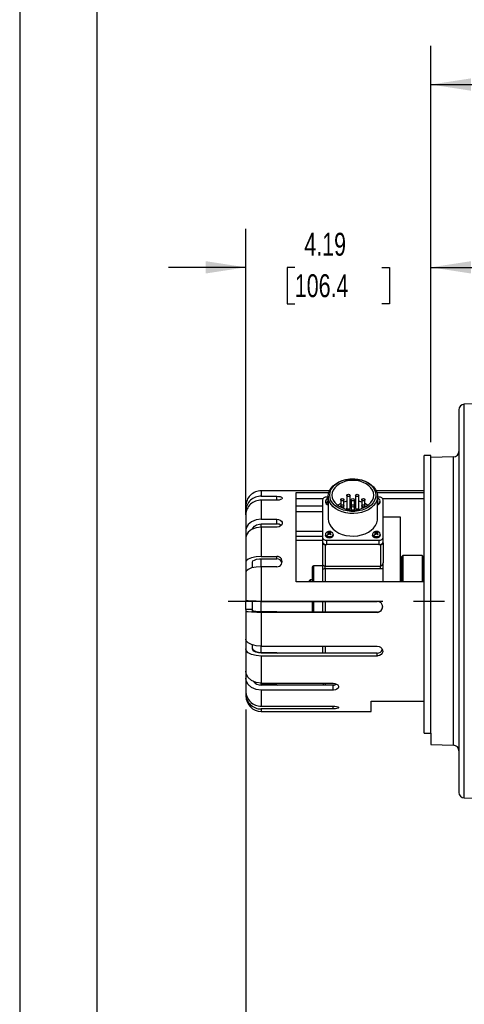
# Model space of a CAD drawing. Header units: inches. Extents: x 0 to 77, y 0 to 59.5.
# Tile 2 of 16: x 0 to 10.1, y 11.7 to 34. Entities that reach past the tile are written whole.
import ezdxf

# ---------------------------------------------------------------- set-up
doc = ezdxf.new("R2010")
doc.units = ezdxf.units.IN
doc.header["$LTSCALE"] = 7
doc.header["$MEASUREMENT"] = 0
doc.linetypes.add('CENTERX2', pattern=[0.8, 0.5, -0.1, 0.1, -0.1])
doc.layers.add('CENTER', color=40, linetype='CENTERX2')
doc.layers.add('DIMENSIONS', color=140, linetype='Continuous', lineweight=25)
doc.layers.add('TEXT', color=140, linetype='Continuous', lineweight=25)
doc.styles.add('SLDTEXTSTYLE0', font='TXT', dxfattribs={"width": 0.7})
doc.dimstyles.new('SLDDIMSTYLE2', dxfattribs={"dimtxt": 0.518519, "dimasz": 0.91, "dimexe": 0, "dimexo": 0.0625, "dimgap": 0.12963, "dimtad": 0, "dimtih": 1, "dimtoh": 1, "dimrnd": 1e-09, "dimzin": 12, "dimdsep": 46, "dimtxsty": 'SLDTEXTSTYLE0', "dimsah": 1, "dimcen": 0.09, "dimadec": 0, "dimazin": 3, "dimtfac": 1, "dimtofl": 0, "dimtmove": 0, "dimatfit": 3, "dimfxl": 0, "dimfrac": 2, "dimtolj": 1, "dimtzin": 12, "dimarcsym": 0})
doc.dimstyles.new('SLDDIMSTYLE4', dxfattribs={"dimtxt": 0.518519, "dimasz": 0.91, "dimexe": 0, "dimexo": 0.0625, "dimgap": 0.12963, "dimtad": 0, "dimtih": 1, "dimtoh": 1, "dimrnd": 1e-09, "dimzin": 4, "dimdsep": 46, "dimtxsty": 'SLDTEXTSTYLE0', "dimsah": 1, "dimcen": 0.09, "dimadec": 0, "dimazin": 1, "dimtfac": 1, "dimtofl": 0, "dimtmove": 0, "dimatfit": 3, "dimfxl": 0, "dimfrac": 2, "dimtolj": 1, "dimtzin": 12, "dimarcsym": 0})
doc.dimstyles.new('SLDDIMSTYLE5', dxfattribs={"dimtxt": 0.518519, "dimasz": 0.91, "dimexe": 0, "dimexo": 0.0625, "dimgap": 0.12963, "dimtad": 0, "dimtih": 1, "dimtoh": 1, "dimrnd": 1e-09, "dimzin": 12, "dimdsep": 46, "dimtxsty": 'SLDTEXTSTYLE0', "dimsah": 1, "dimcen": 0.09, "dimadec": 0, "dimazin": 3, "dimtfac": 1, "dimtmove": 0, "dimatfit": 0, "dimfxl": 0, "dimfrac": 2, "dimtolj": 1, "dimtzin": 12, "dimarcsym": 0})

# ---------------------------------------------------------------- blocks, each defined once
blk = doc.blocks.new('_D_24')
at = {"layer": 'DIMENSIONS'}
for p, q in [((5.121, 22.802), (5.121, 29.285)), ((9.311, 24.449), (9.311, 29.285)), ((5.121, 28.41), (3.371, 28.41)), ((6.23, 28.409), (6.056, 28.409)), ((6.056, 28.409), (6.056, 27.584)), ((8.202, 28.409), (8.376, 28.409)), ((8.376, 28.409), (8.376, 27.584)), ((9.311, 28.41), (11.061, 28.41)), ((6.056, 27.584), (6.23, 27.584)), ((8.376, 27.584), (8.202, 27.584))]:
    blk.add_line(p, q, dxfattribs=at)
for points in [[(5.121, 28.41), (4.211, 28.55), (4.211, 28.27)], [(9.311, 28.41), (10.221, 28.27), (10.221, 28.55)]]:
    blk.add_solid(points, dxfattribs=at)
at = {"layer": 'DIMENSIONS', "char_height": 0.5185, "attachment_point": 1, "style": 'SLDTEXTSTYLE0'}
for s, insert in [('4.19', (6.445, 29.193)), ('106.4', (6.23, 28.253))]:
    blk.add_mtext(s, dxfattribs=dict(at, insert=insert))
blk = doc.blocks.new('_D_25')
at = {"layer": 'DIMENSIONS'}
for p, q in [((33.619, 19.714), (33.619, 7.661)), ((5.121, 18.39), (5.121, 7.661)), ((5.121, 8.536), (17.681, 8.536)), ((18.384, 8.535), (18.209, 8.535)), ((18.209, 8.535), (18.209, 7.711)), ((20.356, 8.535), (20.53, 8.535)), ((20.53, 8.535), (20.53, 7.711)), ((33.619, 8.536), (21.059, 8.536)), ((18.209, 7.711), (18.384, 7.711)), ((20.53, 7.711), (20.356, 7.711))]:
    blk.add_line(p, q, dxfattribs=at)
for points in [[(5.121, 8.536), (6.031, 8.396), (6.031, 8.676)], [(33.619, 8.536), (32.709, 8.676), (32.709, 8.396)]]:
    blk.add_solid(points, dxfattribs=at)
at = {"layer": 'DIMENSIONS', "char_height": 0.5185, "attachment_point": 1, "style": 'SLDTEXTSTYLE0'}
for s, insert in [('28.50', (18.384, 9.32)), ('723.8', (18.384, 8.379))]:
    blk.add_mtext(s, dxfattribs=dict(at, insert=insert))
blk = doc.blocks.new('_D_29')
at = {"layer": 'DIMENSIONS'}
for p, q in [((9.311, 24.449), (9.311, 33.428)), ((29.862, 30.867), (29.862, 33.428)), ((9.311, 32.553), (17.898, 32.553)), ((18.6, 32.552), (18.426, 32.552)), ((18.426, 32.552), (18.426, 31.727)), ((20.573, 32.552), (20.747, 32.552)), ((20.747, 32.552), (20.747, 31.727)), ((29.862, 32.553), (21.275, 32.553)), ((18.426, 31.727), (18.6, 31.727)), ((20.747, 31.727), (20.573, 31.727)), ((29.862, 25.415), (29.862, 30.447))]:
    blk.add_line(p, q, dxfattribs=at)
for points in [[(9.311, 32.553), (10.221, 32.413), (10.221, 32.693)], [(29.862, 32.553), (28.952, 32.693), (28.952, 32.413)]]:
    blk.add_solid(points, dxfattribs=at)
at = {"layer": 'DIMENSIONS', "char_height": 0.5185, "attachment_point": 1, "style": 'SLDTEXTSTYLE0'}
for s, insert in [('20.55', (18.6, 33.336)), ('522.0', (18.6, 32.396))]:
    blk.add_mtext(s, dxfattribs=dict(at, insert=insert))

msp = doc.modelspace()

# ---------------------------------------------------------------- linework, layer by layer
at = {"color": 7, "linetype": 'Continuous'}
msp.add_line((0.000681, 59.500737), (0.000681, 0.000737), dxfattribs=at)
for p, q in [((10.458539, 25.316519), (10.067694, 25.306284)), ((10.067694, 16.385106), (10.067694, 25.306284)), ((9.945967, 25.181327), (9.945967, 16.510124)), ((9.310967, 24.145695), (9.160967, 24.145695)), ((9.160967, 17.854879), (9.160967, 24.145695)), ((9.310967, 17.854879), (9.310967, 24.145695)), ((9.824239, 24.112409), (9.310967, 24.098968)), ((9.824239, 20.820984), (9.824239, 24.112409)), ((5.827534, 23.345695), (5.470967, 23.345695)), ((5.470967, 23.345688), (5.470967, 23.221523)), ((5.470967, 23.221523), (5.820967, 23.221523)), ((5.820967, 23.131931), (5.820967, 23.221523)), ((7.014322, 23.345695), (5.827534, 23.345695)), ((6.260967, 21.279815), (6.260967, 23.307714)), ((6.260967, 23.307714), (6.999439, 23.307714)), ((6.985967, 23.221574), (6.985967, 22.712457)), ((7.408959, 23.241628), (7.408959, 22.95525)), ((7.480509, 22.95525), (7.480509, 23.241628)), ((7.606424, 23.241628), (7.606424, 22.95525)), ((7.677974, 22.95525), (7.677974, 23.241628)), ((9.160967, 23.345695), (8.072611, 23.345695)), ((8.087494, 23.307714), (9.160967, 23.307714)), ((8.100967, 22.712457), (8.100967, 23.221574)), ((5.120967, 22.995659), (5.120967, 22.894294)), ((5.470967, 23.131931), (5.470967, 22.699639)), ((5.820967, 23.131931), (5.470967, 23.131931)), ((6.863142, 23.159993), (6.260967, 23.159993)), ((6.853467, 22.993345), (6.260967, 22.993345)), ((6.853467, 23.12965), (6.853467, 22.295264)), ((6.922967, 23.114094), (6.922967, 23.089345)), ((6.985967, 23.200361), (6.953467, 23.200361)), ((6.971331, 23.149349), (6.985331, 23.159448)), ((6.971331, 23.149349), (6.985967, 23.141392)), ((6.978965, 23.109563), (6.971824, 23.114351)), ((6.986107, 23.104451), (6.978965, 23.109563)), ((6.985331, 23.141738), (6.985331, 23.159448)), ((7.269331, 23.142896), (7.269331, 23.003267)), ((7.269331, 23.003267), (7.269331, 22.974196)), ((7.340881, 23.003267), (7.340881, 23.142896)), ((7.340881, 22.944482), (7.340881, 23.003267)), ((7.507467, 23.142896), (7.507467, 23.003267)), ((7.507467, 23.003267), (7.507467, 22.913186)), ((7.579467, 23.003267), (7.579467, 23.142896)), ((7.579467, 22.913186), (7.579467, 23.003267)), ((7.746053, 23.142896), (7.746053, 23.003267)), ((7.746053, 23.003267), (7.746053, 22.944482)), ((7.817602, 23.003267), (7.817602, 23.142896)), ((7.817602, 22.974196), (7.817602, 23.003267)), ((8.107968, 23.15501), (8.100827, 23.159797)), ((8.133467, 23.200361), (8.100967, 23.200361)), ((8.115602, 23.114899), (8.100967, 23.127232)), ((8.115602, 23.114899), (8.101602, 23.1048)), ((8.115109, 23.149897), (8.107968, 23.15501)), ((8.163967, 23.089345), (8.163967, 23.114094)), ((9.160967, 23.159993), (8.223791, 23.159993)), ((8.233467, 22.295264), (8.233467, 23.12965)), ((5.120967, 22.894294), (5.120967, 22.811592)), ((5.120967, 22.804702), (5.120967, 22.451791)), ((6.260967, 22.879847), (6.853467, 22.879847)), ((5.470967, 22.699639), (5.820967, 22.699639)), ((5.470967, 22.522863), (5.470967, 22.597657)), ((5.470967, 22.593432), (5.820967, 22.593432)), ((5.820967, 22.593432), (5.820967, 22.699639)), ((8.625967, 22.745695), (8.233467, 22.745695)), ((8.625967, 21.274909), (8.625967, 22.745695)), ((5.120967, 22.451791), (5.120967, 22.281905)), ((5.470967, 22.522863), (5.470967, 21.857192)), ((5.820967, 22.522863), (5.470967, 22.522863)), ((6.853467, 22.419648), (6.260967, 22.419648)), ((6.260967, 22.319885), (6.853467, 22.319885)), ((6.922967, 22.360318), (6.922967, 22.335569)), ((6.971331, 22.395573), (6.985331, 22.405673)), ((6.978965, 22.355788), (6.971824, 22.360575)), ((6.986107, 22.350675), (6.978965, 22.355788)), ((6.985331, 22.387962), (6.985331, 22.405673)), ((6.996325, 22.381152), (6.996325, 22.359605)), ((7.010326, 22.391252), (7.010326, 22.371029)), ((7.024608, 22.381352), (7.024608, 22.360395)), ((7.041968, 22.401234), (7.034827, 22.406021)), ((7.034827, 22.387864), (7.034827, 22.406021)), ((7.049602, 22.361123), (7.035602, 22.351024)), ((7.049109, 22.396121), (7.041968, 22.401234)), ((7.097967, 22.335569), (7.097967, 22.360318)), ((7.988967, 22.360318), (7.988967, 22.335569)), ((8.037331, 22.395573), (8.051331, 22.405673)), ((8.044965, 22.355788), (8.037824, 22.360575)), ((8.052107, 22.350675), (8.044965, 22.355788)), ((8.051331, 22.387962), (8.051331, 22.405673)), ((8.062325, 22.381152), (8.062325, 22.359605)), ((8.076326, 22.391252), (8.076326, 22.371029)), ((8.090608, 22.381352), (8.090608, 22.360395)), ((8.107968, 22.401234), (8.100827, 22.406021)), ((8.100827, 22.387864), (8.100827, 22.406021)), ((8.115602, 22.361123), (8.101602, 22.351024)), ((8.115109, 22.396121), (8.107968, 22.401234)), ((8.163967, 22.335569), (8.163967, 22.360318)), ((5.120967, 22.275015), (5.120967, 21.73158)), ((6.260967, 22.225361), (6.853467, 22.225361)), ((6.853467, 22.295264), (6.853467, 22.196269)), ((6.855967, 22.180557), (6.855967, 22.169752)), ((6.855967, 22.169752), (6.855967, 21.683165)), ((6.915967, 22.127326), (6.915967, 21.640739)), ((6.915967, 22.127326), (6.931246, 22.127326)), ((6.953467, 22.224553), (8.133467, 22.224553)), ((6.953467, 22.125558), (6.953467, 22.224553)), ((8.133467, 22.125558), (6.953467, 22.125558)), ((8.133467, 22.224553), (8.133467, 22.125558)), ((8.155687, 22.127326), (8.170967, 22.127326)), ((8.170967, 22.127326), (8.170967, 21.640739)), ((8.230967, 22.169752), (8.230967, 22.189848)), ((8.230967, 22.169752), (8.230967, 21.714968)), ((8.233467, 22.196269), (8.233467, 22.295264)), ((8.675967, 21.875695), (8.655967, 21.855695)), ((9.115967, 21.875695), (8.675967, 21.875695)), ((8.675967, 21.875695), (8.675967, 21.279815)), ((9.135967, 21.855695), (9.115967, 21.875695)), ((9.115967, 21.875695), (9.115967, 21.279815)), ((5.120967, 21.73158), (5.120967, 21.505075)), ((5.270967, 21.599997), (5.270967, 21.73158)), ((5.470967, 21.857192), (5.820967, 21.857192)), ((5.470967, 21.623797), (5.470967, 21.805665)), ((5.470967, 21.803365), (5.820967, 21.803365)), ((5.820967, 21.803365), (5.820967, 21.857192)), ((6.855967, 21.683165), (6.855967, 21.552234)), ((8.230967, 21.590783), (8.230967, 21.714968)), ((8.655967, 21.274909), (8.655967, 21.855695)), ((9.135967, 21.855695), (9.135967, 21.282409)), ((5.120967, 21.498185), (5.120967, 20.858192)), ((5.470967, 21.623797), (5.470967, 20.839847)), ((5.820967, 21.623797), (5.470967, 21.623797)), ((6.625967, 21.615695), (6.625967, 21.390167)), ((6.855967, 21.645695), (6.655967, 21.645695)), ((6.655967, 21.645695), (6.655967, 21.279815)), ((6.855967, 21.552234), (6.855967, 21.279815)), ((6.915967, 21.640739), (8.170967, 21.640739)), ((6.915967, 21.575273), (6.915967, 21.640739)), ((8.170967, 21.575273), (6.915967, 21.575273)), ((6.915967, 21.575273), (6.915967, 21.279815)), ((8.170967, 21.575273), (8.170967, 21.640739)), ((8.230967, 21.274909), (8.230967, 21.613034)), ((8.230967, 21.276454), (8.230967, 21.590783)), ((8.655967, 21.495695), (8.625967, 21.495695)), ((9.160967, 21.279815), (6.260967, 21.279815)), ((6.55622, 21.294708), (6.55622, 21.280566)), ((6.625967, 21.330817), (6.575967, 21.330817)), ((6.575967, 21.330817), (6.575967, 21.279815)), ((6.625967, 21.390167), (6.625967, 21.279815)), ((9.137127, 21.282409), (9.136396, 21.279815)), ((5.120967, 20.651521), (5.120967, 20.850242)), ((5.270967, 20.651521), (5.270967, 20.84438)), ((5.470967, 20.839847), (8.095967, 20.839847)), ((5.470967, 20.602056), (5.470967, 20.839847)), ((6.625967, 20.839847), (6.625967, 20.598051)), ((6.655967, 20.839847), (6.655967, 20.598051)), ((6.855967, 20.839847), (6.855967, 20.598051)), ((6.915967, 20.839847), (6.915967, 20.598051)), ((9.824239, 17.578981), (9.824239, 20.820984)), ((5.120967, 20.651521), (5.120967, 20.608534)), ((5.270967, 20.651521), (5.120967, 20.651521)), ((5.120967, 20.608534), (5.120967, 19.982642)), ((5.270967, 20.608534), (5.270967, 20.651521)), ((5.820967, 20.602056), (5.470967, 20.602056)), ((8.095967, 20.598051), (5.470967, 20.598051)), ((8.095967, 20.59019), (5.470967, 20.59019)), ((5.470967, 20.59019), (5.470967, 19.823514)), ((5.820967, 20.602056), (5.8446, 20.598051)), ((5.820967, 20.598051), (5.820967, 20.602056)), ((8.095967, 20.59019), (8.095967, 20.598051)), ((5.120967, 19.975752), (5.120967, 19.759891)), ((5.120967, 19.759891), (5.120967, 19.256323)), ((5.270967, 19.759891), (5.270967, 19.853664)), ((5.470967, 19.823514), (8.095967, 19.823514)), ((5.470967, 19.672439), (5.470967, 19.823514)), ((5.820967, 19.672439), (5.470967, 19.672439)), ((8.095967, 19.668952), (5.470967, 19.668952)), ((5.820967, 19.672439), (5.844608, 19.668952)), ((5.820967, 19.668952), (5.820967, 19.672439)), ((6.855967, 19.823514), (6.855967, 19.668952)), ((6.915967, 19.823514), (6.915967, 19.668952)), ((8.095967, 19.600763), (8.095967, 19.668952)), ((5.470967, 19.600763), (5.470967, 18.983925)), ((8.095967, 19.600763), (5.470967, 19.600763)), ((5.120967, 19.249432), (5.120967, 19.098992)), ((5.120967, 19.098992), (5.120967, 18.80482)), ((5.470967, 18.983925), (7.095967, 18.983925)), ((5.470967, 18.945689), (5.470967, 18.981009)), ((6.915967, 18.983925), (6.915967, 18.945695)), ((5.120967, 18.79793), (5.120967, 18.740115)), ((5.820967, 18.945689), (5.470967, 18.945689)), ((7.095967, 18.943322), (5.470967, 18.943322)), ((5.470967, 18.826595), (5.470967, 18.466253)), ((7.095967, 18.826595), (5.470967, 18.826595)), ((5.820967, 18.945689), (5.84462, 18.943322)), ((5.820967, 18.943322), (5.820967, 18.945689)), ((6.915967, 18.945695), (7.119636, 18.945695)), ((7.095967, 18.826595), (7.095967, 18.943322)), ((5.120967, 18.740115), (5.120967, 18.698642)), ((7.960967, 18.579926), (9.160967, 18.579926)), ((7.960967, 18.345695), (7.960967, 18.579926)), ((5.470967, 18.466253), (7.095967, 18.466253)), ((7.095967, 18.401548), (5.470967, 18.401548)), ((5.470967, 18.401548), (5.470967, 18.345695)), ((5.470967, 18.345695), (7.960967, 18.345695)), ((7.095967, 18.401548), (7.095967, 18.466253)), ((9.160967, 17.854879), (9.310967, 17.854879)), ((9.310967, 17.854879), (9.310967, 17.592422)), ((9.310967, 17.592422), (9.824239, 17.578981)), ((9.945967, 16.510065), (9.945967, 16.510124)), ((10.067694, 16.385106), (10.320454, 16.378487))]:
    msp.add_line(p, q)
at = {"flags": 128}
for points in [[(6.985967, 23.221574), (6.993186, 23.28481), (7.014657, 23.346408), (7.049825, 23.404773), (7.097777, 23.458394), (7.157273, 23.50588), (7.22677, 23.546004), (7.30447, 23.577725), (7.38836, 23.600222), (7.476267, 23.612912), (7.565915, 23.615466), (7.654981, 23.607819), (7.741159, 23.590168), (7.822217, 23.562971), (7.896055, 23.526932), (7.960761, 23.482985), (8.01466, 23.432267), (8.056355, 23.376092), (8.084767, 23.315915), (8.099159, 23.253295), (8.099159, 23.189853), (8.084767, 23.127233), (8.056355, 23.067056), (8.01466, 23.010881), (7.960761, 22.960163), (7.896055, 22.916215), (7.822217, 22.880176), (7.741159, 22.852979), (7.654981, 22.835329), (7.565915, 22.827681), (7.476267, 22.830236), (7.38836, 22.842926), (7.30447, 22.865423), (7.22677, 22.897144), (7.157273, 22.937267), (7.097777, 22.984754), (7.049825, 23.038374), (7.014657, 23.096739), (6.993186, 23.158338), (6.985967, 23.221574)], [(8.065967, 23.246323), (8.05884, 23.185511), (8.037656, 23.126358), (8.002992, 23.070477), (7.955792, 23.019393), (7.897346, 22.9745), (7.829247, 22.93702), (7.753352, 22.907978), (7.671733, 22.888165), (7.586614, 22.878121), (7.500319, 22.878121), (7.4152, 22.888165), (7.333581, 22.907978), (7.257686, 22.93702), (7.189587, 22.9745), (7.131141, 23.019393), (7.083941, 23.070477), (7.049277, 23.126358), (7.028093, 23.185511), (7.020967, 23.246323), (7.028093, 23.307134), (7.049277, 23.366287), (7.083941, 23.422168), (7.131141, 23.473252), (7.189587, 23.518146), (7.257686, 23.555625), (7.333581, 23.584667), (7.4152, 23.60448), (7.500319, 23.614524), (7.586614, 23.614524), (7.671733, 23.60448), (7.753352, 23.584667), (7.829247, 23.555625), (7.897346, 23.518146), (7.955792, 23.473252), (8.002992, 23.422168), (8.037656, 23.366287), (8.05884, 23.307134), (8.065967, 23.246323)], [(7.070967, 23.246323), (7.078145, 23.188305), (7.099462, 23.132051), (7.13427, 23.079269), (7.181511, 23.031562), (7.239749, 22.990381), (7.307217, 22.956977), (7.381862, 22.932364), (7.461418, 22.91729), (7.543467, 22.912215), (7.625515, 22.91729), (7.705071, 22.932364), (7.779717, 22.956977), (7.847184, 22.990381), (7.905423, 23.031562), (7.952664, 23.079269), (7.987471, 23.132051), (8.008788, 23.188305), (8.015967, 23.246323), (8.008788, 23.30434), (7.987471, 23.360594), (7.952664, 23.413377), (7.905423, 23.461083), (7.847184, 23.502264), (7.779717, 23.535669), (7.705071, 23.560281), (7.625515, 23.575355), (7.543467, 23.580431), (7.461418, 23.575355), (7.381862, 23.560281), (7.307217, 23.535669), (7.239749, 23.502264), (7.181511, 23.461083), (7.13427, 23.413377), (7.099462, 23.360594), (7.078145, 23.30434), (7.070967, 23.246323)], [(5.820967, 23.221523), (5.862313, 23.219321), (5.898997, 23.212861), (5.926917, 23.202595), (5.942904, 23.189361), (5.945135, 23.174447), (5.933392, 23.159508), (5.908999, 23.146372), (5.874657, 23.136812), (5.834253, 23.132218), (5.820967, 23.131931)], [(7.480509, 23.241628), (7.477786, 23.231947), (7.470031, 23.223741), (7.458425, 23.218257), (7.444734, 23.216331), (7.431044, 23.218257), (7.419438, 23.223741), (7.411682, 23.231947), (7.408959, 23.241628), (7.411682, 23.251309), (7.419438, 23.259515), (7.431044, 23.264999), (7.444734, 23.266925), (7.458425, 23.264999), (7.470031, 23.259515), (7.477786, 23.251309), (7.480509, 23.241628)], [(7.677974, 23.241628), (7.675251, 23.231947), (7.667496, 23.223741), (7.655889, 23.218257), (7.642199, 23.216331), (7.628508, 23.218257), (7.616902, 23.223741), (7.609147, 23.231947), (7.606424, 23.241628), (7.609147, 23.251309), (7.616902, 23.259515), (7.628508, 23.264999), (7.642199, 23.266925), (7.655889, 23.264999), (7.667496, 23.259515), (7.675251, 23.251309), (7.677974, 23.241628)], [(6.985967, 23.054697), (6.977789, 23.056698), (6.949214, 23.06991)], [(6.985967, 23.126586), (6.981852, 23.123272), (6.971824, 23.114351)], [(7.269331, 23.05883), (7.207507, 23.021637), (7.200492, 23.016513)], [(7.340881, 23.142896), (7.338157, 23.133215), (7.330402, 23.125008), (7.318796, 23.119525), (7.305106, 23.117599), (7.291415, 23.119525), (7.279809, 23.125008), (7.272054, 23.133215), (7.269331, 23.142896), (7.272054, 23.152576), (7.279809, 23.160783), (7.291415, 23.166267), (7.305106, 23.168192), (7.318796, 23.166267), (7.330402, 23.160783), (7.338157, 23.152576), (7.340881, 23.142896)], [(7.340881, 23.003267), (7.338157, 22.993586), (7.330402, 22.98538), (7.318796, 22.979896), (7.305106, 22.97797), (7.291415, 22.979896), (7.279809, 22.98538), (7.272054, 22.993586), (7.269331, 23.003267), (7.272054, 23.012948), (7.279809, 23.021155), (7.291415, 23.026638), (7.305106, 23.028564), (7.318796, 23.026638), (7.330402, 23.021155), (7.338157, 23.012948), (7.340881, 23.003267)], [(7.408959, 23.106987), (7.342458, 23.08907), (7.340881, 23.088543)], [(7.507467, 23.11984), (7.501995, 23.119522), (7.480509, 23.117832)], [(7.579467, 23.142896), (7.576726, 23.133154), (7.568922, 23.124896), (7.557243, 23.119378), (7.543467, 23.11744), (7.52969, 23.119378), (7.518011, 23.124896), (7.510207, 23.133154), (7.507467, 23.142896), (7.510207, 23.152637), (7.518011, 23.160896), (7.52969, 23.166414), (7.543467, 23.168352), (7.557243, 23.166414), (7.568922, 23.160896), (7.576726, 23.152637), (7.579467, 23.142896)], [(7.579467, 23.003267), (7.576726, 22.993526), (7.568922, 22.985267), (7.557243, 22.979749), (7.543467, 22.977811), (7.52969, 22.979749), (7.518011, 22.985267), (7.510207, 22.993526), (7.507467, 23.003267), (7.510207, 23.013009), (7.518011, 23.021267), (7.52969, 23.026785), (7.543467, 23.028723), (7.557243, 23.026785), (7.568922, 23.021267), (7.576726, 23.013009), (7.579467, 23.003267)], [(7.606424, 23.117832), (7.584938, 23.119522), (7.579467, 23.11984)], [(7.746053, 23.088543), (7.744475, 23.08907), (7.677974, 23.106987)], [(7.817602, 23.142896), (7.814879, 23.133215), (7.807124, 23.125008), (7.795518, 23.119525), (7.781827, 23.117599), (7.768137, 23.119525), (7.756531, 23.125008), (7.748776, 23.133215), (7.746053, 23.142896), (7.748776, 23.152576), (7.756531, 23.160783), (7.768137, 23.166267), (7.781827, 23.168192), (7.795518, 23.166267), (7.807124, 23.160783), (7.814879, 23.152576), (7.817602, 23.142896)], [(7.817602, 23.003267), (7.814879, 22.993586), (7.807124, 22.98538), (7.795518, 22.979896), (7.781827, 22.97797), (7.768137, 22.979896), (7.756531, 22.98538), (7.748776, 22.993586), (7.746053, 23.003267), (7.748776, 23.012948), (7.756531, 23.021155), (7.768137, 23.026638), (7.781827, 23.028564), (7.795518, 23.026638), (7.807124, 23.021155), (7.814879, 23.012948), (7.817602, 23.003267)], [(7.886441, 23.016513), (7.879426, 23.021637), (7.817602, 23.05883)], [(8.13035, 23.16305), (8.108624, 23.17339), (8.100967, 23.174771)], [(8.100967, 23.141729), (8.105081, 23.144352), (8.115109, 23.149897)], [(7.480509, 22.95525), (7.477786, 22.945569), (7.470031, 22.937362), (7.458425, 22.931879), (7.444734, 22.929953), (7.431044, 22.931879), (7.419438, 22.937362), (7.411682, 22.945569), (7.408959, 22.95525)], [(7.677974, 22.95525), (7.675251, 22.945569), (7.667496, 22.937362), (7.655889, 22.931879), (7.642199, 22.929953), (7.628508, 22.931879), (7.616902, 22.937362), (7.609147, 22.945569), (7.606424, 22.95525)], [(5.470967, 22.699639), (5.355227, 22.685698), (5.252538, 22.645458), (5.174407, 22.583436), (5.129611, 22.506544), (5.120967, 22.451791)], [(5.277376, 22.478415), (5.282267, 22.498733), (5.314911, 22.540383), (5.365186, 22.572002), (5.427349, 22.590023), (5.470967, 22.593432)], [(5.820967, 22.699639), (5.862313, 22.694906), (5.898997, 22.681164), (5.926917, 22.659741), (5.942904, 22.632802), (5.945135, 22.603251), (5.933392, 22.574404), (5.908999, 22.549597), (5.874657, 22.53184), (5.834253, 22.523388), (5.820967, 22.522863)], [(6.985967, 22.712457), (6.993186, 22.649221), (7.014657, 22.587623), (7.049825, 22.529257), (7.097777, 22.475637), (7.157273, 22.42815), (7.22677, 22.388027), (7.30447, 22.356306), (7.38836, 22.333809), (7.476267, 22.321119), (7.565915, 22.318565), (7.654981, 22.326212), (7.741159, 22.343862), (7.822217, 22.371059), (7.896055, 22.407098), (7.960761, 22.451046), (8.01466, 22.501764), (8.056355, 22.557939), (8.084767, 22.618116), (8.099159, 22.680736), (8.100967, 22.712457)], [(5.470967, 22.522863), (5.355227, 22.508922), (5.252538, 22.468682), (5.174407, 22.406659), (5.129611, 22.329767), (5.120967, 22.275015)], [(7.06435, 22.409274), (7.042624, 22.419615), (7.015885, 22.424436), (6.989933, 22.422641), (6.969969, 22.416667), (6.953429, 22.408048), (6.938288, 22.395539), (6.927139, 22.379069), (6.922967, 22.360071)], [(7.097967, 22.335569), (7.091636, 22.312462), (7.072952, 22.292257), (7.044755, 22.278646), (7.011338, 22.2737), (6.977789, 22.278174), (6.949214, 22.291385), (6.929965, 22.311323), (6.922971, 22.334952), (6.922967, 22.335569)], [(7.097965, 22.359948), (7.091636, 22.337211), (7.072952, 22.317006), (7.044755, 22.303394), (7.011338, 22.298449), (6.977789, 22.302923), (6.949214, 22.316134)], [(6.971331, 22.395573), (6.985989, 22.387605), (6.996325, 22.381152)], [(6.996325, 22.381152), (6.981852, 22.369497), (6.971824, 22.360575)], [(7.010326, 22.391252), (6.995561, 22.40027), (6.985331, 22.405673)], [(6.986107, 22.350675), (7.000475, 22.363231), (7.010607, 22.371253)], [(7.034827, 22.406021), (7.020458, 22.397848), (7.010326, 22.391252)], [(7.010607, 22.371253), (7.025372, 22.359803), (7.035602, 22.351024)], [(7.024608, 22.381352), (7.039081, 22.390576), (7.049109, 22.396121)], [(7.049602, 22.361123), (7.034944, 22.373474), (7.024608, 22.381352)], [(8.13035, 22.409274), (8.108624, 22.419615), (8.081885, 22.424436), (8.055933, 22.422641), (8.035969, 22.416667), (8.019429, 22.408048), (8.004288, 22.395539), (7.993139, 22.379069), (7.988967, 22.360071)], [(8.163967, 22.335569), (8.157636, 22.312462), (8.138952, 22.292257), (8.110755, 22.278646), (8.077338, 22.2737), (8.043789, 22.278174), (8.015214, 22.291385), (7.995965, 22.311323), (7.988971, 22.334952), (7.988967, 22.335569)], [(8.163965, 22.359948), (8.157636, 22.337211), (8.138952, 22.317006), (8.110755, 22.303394), (8.077338, 22.298449), (8.043789, 22.302923), (8.015214, 22.316134)], [(8.037331, 22.395573), (8.051989, 22.387605), (8.062325, 22.381152)], [(8.062325, 22.381152), (8.047852, 22.369497), (8.037824, 22.360575)], [(8.076326, 22.391252), (8.061561, 22.40027), (8.051331, 22.405673)], [(8.052107, 22.350675), (8.066475, 22.363231), (8.076607, 22.371253)], [(8.100827, 22.406021), (8.086458, 22.397848), (8.076326, 22.391252)], [(8.076607, 22.371253), (8.091372, 22.359803), (8.101602, 22.351024)], [(8.090608, 22.381352), (8.105081, 22.390576), (8.115109, 22.396121)], [(8.115602, 22.361123), (8.100944, 22.373474), (8.090608, 22.381352)], [(5.470967, 21.857192), (5.355227, 21.850127), (5.252538, 21.829732), (5.174407, 21.798299), (5.129611, 21.759329), (5.120967, 21.73158)], [(5.270967, 21.73158), (5.282267, 21.755371), (5.314911, 21.776479), (5.365186, 21.792504), (5.427349, 21.801637), (5.470967, 21.803365)], [(5.470967, 21.623797), (5.355227, 21.616731), (5.252538, 21.596337), (5.174407, 21.564904), (5.129611, 21.525934), (5.120967, 21.498185)], [(6.915967, 21.575273), (6.904261, 21.574831), (6.893006, 21.57352), (6.882632, 21.57139), (6.87354, 21.568525), (6.866078, 21.565034), (6.860534, 21.561051), (6.857119, 21.556729), (6.855967, 21.552234)], [(6.915967, 21.575273), (6.904261, 21.574831), (6.893006, 21.57352), (6.882632, 21.57139), (6.87354, 21.568525), (6.866078, 21.565034), (6.860534, 21.561051), (6.857119, 21.556729), (6.855967, 21.552234)], [(8.230966, 21.590783), (8.20217, 21.579274), (8.170967, 21.575273)], [(8.230966, 21.590783), (8.20217, 21.579274), (8.170967, 21.575273)], [(6.549623, 21.279815), (6.551096, 21.285129), (6.55622, 21.294708)], [(9.137622, 21.345436), (9.136455, 21.347894), (9.135967, 21.351698)], [(5.470967, 20.839847), (5.355227, 20.840879), (5.252538, 20.843858), (5.174407, 20.848448), (5.129611, 20.854139), (5.120967, 20.858192)], [(5.470967, 20.59019), (5.355227, 20.591222), (5.252538, 20.5942), (5.174407, 20.598791), (5.129611, 20.604482), (5.120967, 20.608534)], [(5.470967, 20.602056), (5.404837, 20.603818), (5.346164, 20.608904), (5.301517, 20.616745), (5.27591, 20.626466), (5.270967, 20.633391)], [(5.470967, 19.823514), (5.355227, 19.832465), (5.252538, 19.858301), (5.174407, 19.898121), (5.129611, 19.947489), (5.120967, 19.982642)], [(5.470967, 19.600763), (5.355227, 19.609713), (5.252538, 19.635549), (5.174407, 19.67537), (5.129611, 19.724737), (5.120967, 19.759891)], [(5.470967, 19.672439), (5.404837, 19.678574), (5.346164, 19.696283), (5.301517, 19.72358), (5.27591, 19.757426), (5.270967, 19.781536)], [(5.470967, 19.668952), (5.404837, 19.674066), (5.346164, 19.688828), (5.301517, 19.711581), (5.27591, 19.739794), (5.270967, 19.759891)], [(8.095967, 19.823514), (8.137313, 19.81709), (8.173997, 19.798595), (8.201917, 19.770217), (8.217904, 19.735292), (8.220135, 19.697909), (8.208392, 19.662306), (8.183999, 19.632363), (8.149657, 19.611298), (8.109253, 19.601377), (8.095967, 19.600763)], [(5.470967, 18.983925), (5.355227, 18.999247), (5.252538, 19.043473), (5.174407, 19.111639), (5.129611, 19.196147), (5.120967, 19.256323)], [(5.470967, 18.826595), (5.355227, 18.841917), (5.252538, 18.886143), (5.174407, 18.954309), (5.129611, 19.038817), (5.120967, 19.098992)], [(7.095967, 18.983925), (7.137313, 18.979231), (7.173997, 18.965768), (7.201917, 18.945256), (7.217904, 18.920255), (7.220135, 18.893801), (7.208392, 18.868909), (7.183999, 18.848207), (7.149657, 18.833773), (7.109253, 18.827013), (7.095967, 18.826595)], [(7.095967, 18.466253), (7.137313, 18.464102), (7.173997, 18.457998), (7.201917, 18.448898), (7.217904, 18.438145), (7.220135, 18.427194), (7.208392, 18.417316), (7.183999, 18.409434), (7.149657, 18.404127), (7.109253, 18.401698), (7.095967, 18.401548)]]:
    msp.add_lwpolyline(points, dxfattribs=at)
for centre, radius, start, end in [((10.070967, 25.181327), 0.125, 91.500026, 180), ((9.820967, 24.237366), 0.125, 271.4999982, 0.0001019), ((5.470965, 22.99569), 0.349999, 89.999758, 180.0050676), ((5.458254, 22.884327), 0.337435, 87.8409995, 178.3074722), ((5.458254, 22.794735), 0.337435, 87.8409995, 178.3074722), ((6.940967, 23.111972), 0.089268, 81.950533, 168.5782463), ((6.994314, 23.103643), 0.072072, 96.6506313, 171.8607849), ((6.975592, 23.115468), 0.052643, 181.4958793, 239.9297011), ((6.990417, 23.097778), 0.067976, 187.1262551, 266.2460316), ((7.01922, 23.048374), 0.073243, 123.3395513, 162.9004145), ((8.092925, 23.126411), 0.072164, 276.398163, 349.8738407), ((8.09298, 23.101529), 0.072025, 276.3667212, 350.2609921), ((8.133503, 23.118775), 0.044328, 94.1171049, 125.1730093), ((8.108855, 23.112261), 0.05515, 2.1611334, 67.0613079), ((8.145967, 23.111972), 0.089268, 11.4217537, 98.049467), ((7.444411, 22.887263), 0.043107, 40.9982827, 122.5643444), ((7.642612, 22.886638), 0.043586, 57.9774055, 138.4599674), ((5.829211, 22.458994), 0.134691, 48.305038, 93.5092993), ((6.975592, 22.361692), 0.052643, 181.4958793, 239.9297011), ((7.01922, 22.294598), 0.073243, 123.3395513, 162.9004145), ((7.067503, 22.364999), 0.044328, 94.1171049, 125.1730093), ((7.042855, 22.358485), 0.05515, 2.1611334, 67.0613079), ((8.041592, 22.361692), 0.052643, 181.4958793, 239.9297011), ((8.08522, 22.294598), 0.073243, 123.3395513, 162.9004145), ((8.133503, 22.364999), 0.044328, 94.1171049, 125.1730093), ((8.108855, 22.358485), 0.05515, 2.1611334, 67.0613079), ((6.940967, 22.312942), 0.089268, 191.4217537, 278.049467), ((6.940967, 22.213947), 0.089268, 191.4217537, 278.049467), ((6.908467, 22.180359), 0.053561, 191.4217537, 278.049467), ((8.145967, 22.312942), 0.089268, 261.950533, 348.5782463), ((8.145967, 22.213947), 0.089268, 261.950533, 348.5782463), ((8.178467, 22.180359), 0.053561, 261.950533, 348.5782463), ((5.826441, 21.740494), 0.116826, 267.3142194, 92.6857806), ((5.826046, 21.684762), 0.118712, 14.581472, 92.4523448), ((6.908467, 21.693772), 0.053561, 191.4217537, 278.049467), ((8.163497, 21.708141), 0.067814, 276.3241238, 5.777692), ((6.655967, 21.615695), 0.03, 90, 180), ((9.155967, 21.425695), 0.02, 75.5224878, 180), ((6.654717, 21.255817), 0.10875, 136.397181, 167.2512613), ((8.096084, 20.715019), 0.124829, 269.9459947, 90.0540053), ((5.413502, 21.414769), 0.818737, 259.9742045, 274.0247337), ((8.098944, 20.718519), 0.120505, 268.5841746, 2.0333651), ((8.103046, 19.786884), 0.118144, 266.5648038, 339.2014237), ((5.45295, 19.131486), 0.189024, 214.5892704, 275.4694544), ((6.915967, 19.005695), 0.06, 201.2740508, 270), ((5.464468, 18.809728), 0.343536, 180.8186468, 271.0839454), ((7.106787, 19.083557), 0.140652, 265.5879036, 300.6188426), ((5.464468, 18.745023), 0.343536, 180.8186468, 271.0839454), ((5.470967, 18.695695), 0.35, 180, 270), ((9.820967, 17.454024), 0.125, 359.9998981, 88.5000018), ((10.070967, 16.510063), 0.125, 180, 268.499974)]:
    msp.add_arc(centre, radius, start, end)
at = {"layer": 'CENTER'}
msp.add_line((4.721171, 20.845695), (33.838956, 20.845695), dxfattribs=at)
at = {"layer": 'TEXT'}
msp.add_line((1.75, 57.75), (1.75, 1.75), dxfattribs=at)

# ---------------------------------------------------------------- dimensions: what is measured, and where the dimension line sits
at = {"layer": 'DIMENSIONS'}
for base, p1, dimstyle, picture, middle in [((9.310967, 32.552817), (29.861967, 25.064695), 'SLDDIMSTYLE2', '_D_29', (19.586467, 32.552817)), ((9.310967, 28.409895), (5.120967, 22.451791), 'SLDDIMSTYLE5', '_D_24', (7.215967, 28.409895))]:
    dim = msp.add_linear_dim(base=base, p1=p1, p2=(9.310967, 24.098968), dimstyle=dimstyle, dxfattribs=at)
    dim.commit()
    dim.dimension.update_dxf_attribs({"geometry": picture, "text_midpoint": middle, "dimtype": 160})
dim = msp.add_linear_dim(base=(33.618716, 8.536246), p1=(5.120967, 18.740115), p2=(33.618717, 20.064195), angle=359.9999995, dimstyle='SLDDIMSTYLE4', dxfattribs=at)
dim.commit()
dim.dimension.update_dxf_attribs({"geometry": '_D_25', "text_midpoint": (19.369841, 8.536246), "dimtype": 160})

doc.saveas('drawing.dxf')
